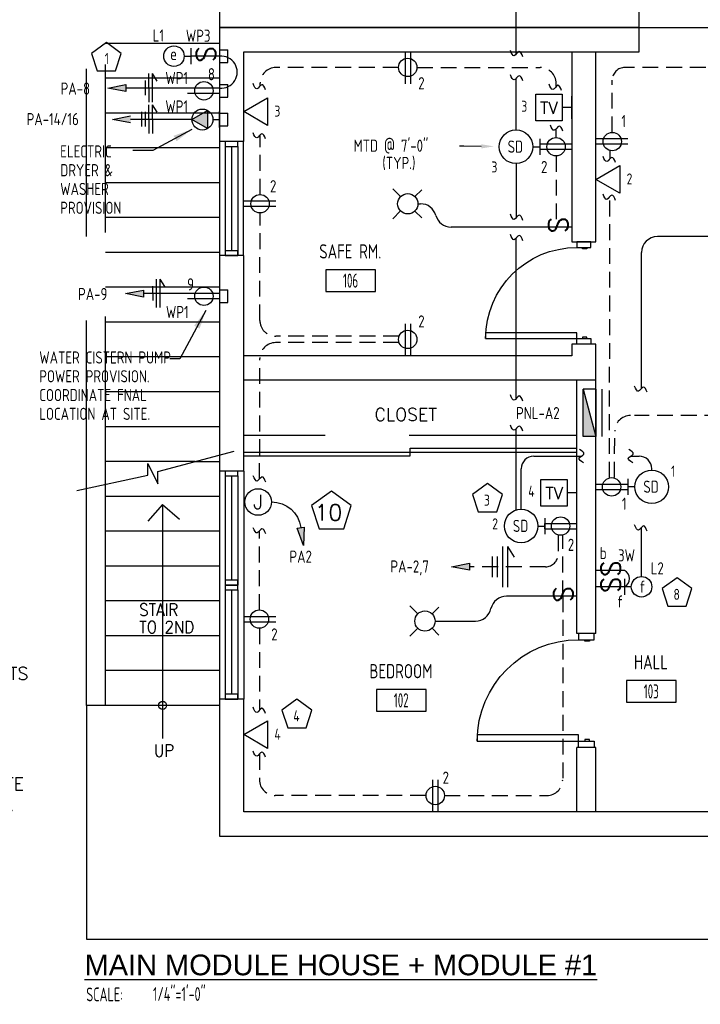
# Model space of a CAD drawing. Header units: inches. Extents: x 31163 to 32654, y 1540 to 4104.
# Tile 10 of 27: x 31629 to 31844, y 2398 to 2709. Entities that reach past the tile are written whole.
import ezdxf
from ezdxf import colors
from ezdxf.entities.mleader import LeaderData, LeaderLine
from ezdxf.enums import TextEntityAlignment as Align
from ezdxf.math import Vec2, Vec3

# ---------------------------------------------------------------- set-up
doc = ezdxf.new("R2010")
doc.units = ezdxf.units.IN
doc.header["$LTSCALE"] = 2
doc.header["$MEASUREMENT"] = 0
for name, pattern in [('DASHED', [0.75, 0.5, -0.25]), ('HIDDEN', [0.375, 0.25, -0.125]), ('HIDDEN2', [0.1875, 0.125, -0.0625])]:
    doc.linetypes.add(name, pattern=pattern)
doc.layers.get('0').update_dxf_attribs({"color": 8, "linetype": 'CONTINUOUS'})
for name, color, linetype in [('1ELEC', 3, 'CONTINUOUS'), ('a-door', 8, 'CONTINUOUS'), ('eeCtvDist', 5, 'CONTINUOUS'), ('eeEquipment', 4, 'CONTINUOUS'), ('eeFaDist', 4, 'CONTINUOUS'), ('eeLight-LINE', 5, 'CONTINUOUS'), ('eeLightDist', 200, 'CONTINUOUS'), ('eeLightSwitches', 200, 'CONTINUOUS'), ('eeRecepDist', 120, 'CONTINUOUS'), ('eeRecepLINE', 120, 'HIDDEN'), ('eeTelDist', 5, 'CONTINUOUS'), ('EL-ANNO-TEXT', 4, 'CONTINUOUS'), ('G-SYMB', 1, 'CONTINUOUS'), ('LABELS', 2, 'CONTINUOUS'), ('RECEP-DIST', 120, 'HIDDEN2'), ('roof', 8, 'DASHED'), ('TEXT', 2, 'CONTINUOUS'), ('Walls', 1, 'CONTINUOUS')]:
    doc.layers.add(name, color=color, linetype=linetype)
doc.layers.add('DIM', color=4, linetype='CONTINUOUS', lineweight=13)
doc.styles.add('100-48', font='archstyl.shx', dxfattribs={"width": 0.9, "height": 4.8})
doc.styles.add('80ANNO', font='romans.shx', dxfattribs={"width": 0.8, "height": 0.08})
doc.styles.add('COMP', font='simplex.shx', dxfattribs={"height": 9})
doc.styles.add('LAR', font='arial.ttf', dxfattribs={"height": 0.25})
doc.styles.add('MED', font='archstyl.shx', dxfattribs={"width": 0.8, "height": 0.125})
doc.styles.get("Standard").update_dxf_attribs({"font": 'simplex.shx'})
doc.dimstyles.new('Copy of STANDARD', dxfattribs={"dimtxt": 8, "dimasz": 3, "dimexe": 3, "dimexo": 3, "dimgap": 3, "dimtad": 1, "dimrnd": 1, "dimzin": 3, "dimdsep": 46, "dimlunit": 4, "dimtxsty": 'Standard', "dimblk": 'ARCHTICK', "dimcen": 3, "dimdle": 3, "dimadec": 0, "dimazin": 0, "dimtfac": 1, "dimtix": 1, "dimtofl": 0, "dimtmove": 1, "dimatfit": 3, "dimfxl": 3, "dimtolj": 1, "dimtzin": 0, "dimlwd": -1, "dimlwe": -1, "dimarcsym": 0})

# ---------------------------------------------------------------- blocks, each defined once
blk = doc.blocks.new('Recep-1')
at = {"layer": 'eeRecepDist', "linetype": 'Continuous'}
for p, q in [((0, 0.0176), (0.2108, 0.0176)), ((0, -0.0176), (0.2108, -0.0176))]:
    blk.add_line(p, q, dxfattribs=at)
blk.add_circle((0.1032, 0), 0.0606, dxfattribs=at)
blk = doc.blocks.new('Smoke-Dt')
at = {"layer": 'eeFaDist'}
blk.add_circle((0, 0), 0.1104, dxfattribs=at)
at = {"layer": 'eeFaDist', "style": '100-48', "width": 0.9}
blk.add_text('SD', height=0.08, dxfattribs=at).set_placement((-0.0548, -0.0391))
blk = doc.blocks.new('SP-SW')
at = {"layer": 'eeLightSwitches', "linetype": 'ByBlock'}
blk.add_line((0, 0), (0, 0.1873), dxfattribs=at)
blk.add_text('S', height=0.1272, dxfattribs=at).set_placement((-0.0418, 0.0268))
blk = doc.blocks.new('WALL-LGT')
at = {"layer": 'eeLightDist', "linetype": 'ByBlock'}
for p, q in [((-0.0525, 0), (0.0525, 0)), ((0, 0.0456), (0, 0))]:
    blk.add_line(p, q, dxfattribs=at)
blk.add_circle((0, 0.1131), 0.0675, dxfattribs=at)
blk = doc.blocks.new('CEIL-LGT')
at = {"layer": 'eeLightDist', "linetype": 'ByBlock'}
for p, q in [((-0.0477, 0.0477), (-0.0991, 0.0991)), ((0.047, 0.047), (0.0916, 0.0916)), ((-0.047, -0.047), (-0.0987, -0.0987)), ((0.0477, -0.0477), (0.0918, -0.0918))]:
    blk.add_line(p, q, dxfattribs=at)
blk.add_circle((0, 0), 0.0667, dxfattribs=at)
blk = doc.blocks.new('TEL-OUT')
at = {"layer": 'eeTelDist', "linetype": 'ByBlock'}
for p, q in [((0, 0), (0.1574, 0.0909)), ((0.1574, 0.0909), (0.1574, -0.0909)), ((0.1574, -0.0909), (0, 0))]:
    blk.add_line(p, q, dxfattribs=at)
at = {"layer": 'eeTelDist'}
blk.add_line((0, -0.0725), (0, 0.0725), dxfattribs=at)
blk = doc.blocks.new('Wires2A')
at = {"layer": 'eeRecepDist'}
for p, q in [((0, 0.1333), (0, -0.1333)), ((0.0333, 0.1333), (0.0333, -0.1333)), ((0.0333, 0.1333), (0.0768, 0.0641)), ((-0.0667, 0.0681), (-0.0667, -0.0681)), ((-0.0333, 0.0681), (-0.0333, -0.0681))]:
    blk.add_line(p, q, dxfattribs=at)
blk = doc.blocks.new('E-JBOX')
at = {"color": 5, "linetype": 'ByBlock'}
blk.add_circle((0, 0), 0.0625, dxfattribs=at)
at = {"color": 0, "linetype": 'ByBlock'}
blk.add_text('J', height=0.067, dxfattribs=at).set_placement((0, 0.0001), align=Align.MIDDLE)
blk = doc.blocks.new('HR RECEPT')
at = {"layer": 'eeRecepDist', "linetype": 'Continuous'}
blk.add_hatch(color=256, dxfattribs=at).paths.add_polyline_path([(-0.2131, -0.2833), (-0.1716, -0.1701), (-0.2169, -0.1628)])
for p, q in [((-0.1716, -0.1701), (-0.2169, -0.1628)), ((-0.2169, -0.1628), (-0.2131, -0.2833)), ((-0.2131, -0.2833), (-0.1716, -0.1701))]:
    blk.add_line(p, q, dxfattribs=at)
at = {"layer": 'eeRecepDist', "linetype": 'ByBlock'}
blk.add_arc((-0.0063, -0.1893), 0.1894, 88.09486, 173.0878, dxfattribs=at)
blk = doc.blocks.new('AINC-ROOMID')
at = {"layer": 'G-SYMB'}
blk.add_lwpolyline([(-0.2473, -0.3519), (0.2533, -0.3519), (0.2533, -0.1607), (-0.2473, -0.1607)], close=True, dxfattribs=at)
at = {"layer": 'G-SYMB', "color": 4, "linetype": 'Continuous', "style": 'MED', "oblique": -180, "text_generation_flag": 6}
for tag, p in [('%%UROOM-ID', (0, 0.2093)), ('%%USPAN', (0, 0))]:
    blk.add_attdef(tag, text='', height=0.125, rotation=180, dxfattribs=at).set_placement(p, align=Align.MIDDLE)
at = {"layer": 'G-SYMB', "color": 4, "linetype": 'Continuous', "style": 'MED', "text_generation_flag": 6, "width": 0.75}
blk.add_attdef('R-NUM', text='', height=0.125, rotation=180, dxfattribs=at).set_placement((0.003, -0.2563), align=Align.MIDDLE)
blk = doc.blocks.new('AINC-TITLE')
at = {"layer": 'G-SYMB', "color": 4, "linetype": 'Continuous', "style": 'MED', "width": 0.75}
blk.add_text('SCALE:', height=0.125, dxfattribs=at).set_placement((-0.8802, -0.3073))
at = {"layer": 'G-SYMB', "color": 1, "linetype": 'Continuous', "style": 'LAR'}
blk.add_attdef('%%UDRAWING-TITLE', (-0.8951, -0.0717), '', height=0.1875, dxfattribs=at)
at = {"layer": 'G-SYMB', "color": 4, "linetype": 'Continuous', "style": 'MED', "width": 0.75}
blk.add_attdef('SCALE', (-0.2765, -0.3036), '', height=0.125, dxfattribs=at)
blk = doc.blocks.new('CAJA 4X4 LUCES')
at = {"layer": 'eeLight-LINE', "color": 8, "ltscale": 2}
for p, q in [((24065.99, 2814.84), (24061.99, 2814.84)), ((24061.99, 2812.21), (24061.99, 2814.84)), ((24065.99, 2812.21), (24065.99, 2814.84)), ((24061.99, 2812.21), (24065.99, 2812.21))]:
    blk.add_line(p, q, dxfattribs=at)
blk = doc.blocks.new('_ArchTick')
at = {"color": 0, "linetype": 'ByBlock', "const_width": 0.15}
blk.add_lwpolyline([(-0.5, -0.5), (0.5, 0.5)], dxfattribs=at)
blk = doc.blocks.new('30 AMPS')
at = {"layer": 'eeRecepDist'}
for p, q in [((137.6921, 589.4798), (137.7956, 589.5395)), ((137.7956, 589.5395), (137.7956, 589.42)), ((137.7956, 589.42), (137.6921, 589.4798))]:
    blk.add_line(p, q, dxfattribs=at)
at = {"layer": 'eeRecepDist', "linetype": 'Continuous'}
for p, q in [((137.8743, 589.4276), (137.8743, 589.5326)), ((137.8287, 589.4801), (137.8743, 589.4801))]:
    blk.add_line(p, q, dxfattribs=at)
blk.add_circle((137.7613, 589.4801), 0.0692, dxfattribs=at)
at = {"layer": 'eeRecepDist'}
blk.add_solid([(137.6921, 589.4798), (137.7956, 589.5395), (137.7956, 589.42)], dxfattribs=at)

msp = doc.modelspace()

# ---------------------------------------------------------------- hatches: boundary and pattern name
at = {"layer": 'eeEquipment'}
msp.add_hatch(color=256, dxfattribs=at).paths.add_polyline_path([(31807.17686262, 2577.06230846), (31811.18731049, 2577.06230846), (31807.17686262, 2592.10148801)])
at = {"layer": 'eeRecepDist', "linetype": 'Continuous'}
for points in [[(31657.0492775, 2687.10926951), (31662.72841599, 2688.21068038), (31662.72841599, 2686.00785865)], [(31658.5049605, 2677.22721631), (31664.18409899, 2678.32862718), (31664.18409899, 2676.12580544)], [(31662.57449428, 2622.24939939), (31668.25363277, 2623.35081026), (31668.25363277, 2621.14798852)], [(31765.5429243, 2535.98160403), (31771.22206278, 2537.0830149), (31771.22206278, 2534.88019317)]]:
    msp.add_hatch(color=256, dxfattribs=at).paths.add_polyline_path(points)

# ---------------------------------------------------------------- linework, layer by layer
msp.add_line((31824.81231049, 2706.21600492), (31968.81231049, 2706.21600492))
at = {"ltscale": 10}
for p, q in [((31672.76459931, 2566.09621917), (31696.91055492, 2572.46286852)), ((31669.63439602, 2564.86760191), (31669.63439602, 2568.55345368)), ((31669.63439602, 2568.55345368), (31672.76459931, 2562.18680433)), ((31647.16566676, 2560.06458788), (31669.63439602, 2564.86760191)), ((31672.76459931, 2562.18680433), (31672.76459931, 2566.09621917)), ((31650.31231049, 2492.21600492), (31650.31231049, 2418.36797965)), ((31650.31231049, 2418.36797965), (31991.77631141, 2418.36797965))]:
    msp.add_line(p, q, dxfattribs=at)
at = {"layer": 'a-door'}
for p, q in [((31692.31231049, 2670.21600492), (31692.31231182, 2634.21600492)), ((31694.12481049, 2668.71600492), (31694.12481049, 2634.21600692)), ((31696.12481049, 2668.71600492), (31696.12481049, 2635.71600692)), ((31698.12481049, 2668.71600492), (31698.12481049, 2634.21600692)), ((31699.80913472, 2670.21600492), (31699.80913472, 2634.21600492)), ((31692.31230917, 2566.21600503), (31692.31231049, 2530.21600503)), ((31699.93731049, 2566.21600503), (31699.93731049, 2530.21600503)), ((31694.12480983, 2564.71600503), (31694.12480983, 2530.21600703)), ((31696.12480983, 2564.71600503), (31696.12480983, 2531.71600703)), ((31698.12480983, 2564.71600503), (31698.12480983, 2530.21600703)), ((31674.31231049, 2555.68972686), (31669.68349205, 2550.37588119)), ((31674.31231049, 2555.68972686), (31674.31231049, 2481.77284191)), ((31674.31231049, 2555.68972686), (31679.62645774, 2551.06064571)), ((31692.31230917, 2530.21600503), (31692.31231049, 2494.21600503)), ((31694.12480983, 2528.71600503), (31694.12480983, 2494.21600703)), ((31696.12480983, 2528.71600503), (31696.12480983, 2495.71600703)), ((31698.12480983, 2528.71600503), (31698.12480983, 2494.21600703)), ((31699.93731049, 2530.21600503), (31699.93731049, 2494.21600503))]:
    msp.add_line(p, q, dxfattribs=at)
at = {"layer": 'a-door', "linetype": 'Continuous', "lineweight": -3}
for p, q in [((31699.93731049, 2572.21600536), (31805.18731049, 2572.21600536)), ((31752.56231049, 2573.46600536), (31805.18731049, 2573.46600536)), ((31752.56231049, 2570.96600536), (31752.56231049, 2573.46600536)), ((31699.93731049, 2570.96600536), (31752.56231049, 2570.96600536))]:
    msp.add_line(p, q, dxfattribs=at)
at = {"layer": 'a-door', "color": 3}
for p, q in [((31684.59660139, 2569.21600492), (31692.31231049, 2569.21600492)), ((31656.31231049, 2492.21600492), (31656.31231049, 2562.01981452)), ((31650.31231049, 2492.21600492), (31650.31231049, 2560.73722823)), ((31692.31231049, 2558.21600492), (31656.31231049, 2558.21600492)), ((31692.31231049, 2547.21600492), (31656.31231049, 2547.21600492)), ((31692.31231049, 2536.21600492), (31656.31231049, 2536.21600492)), ((31692.31231049, 2525.21600492), (31656.31231049, 2525.21600492)), ((31692.31231049, 2514.21600492), (31656.31231049, 2514.21600492)), ((31692.31231049, 2503.21600492), (31656.31231049, 2503.21600492)), ((31692.31231049, 2492.21600492), (31650.31231049, 2492.21600492))]:
    msp.add_line(p, q, dxfattribs=at)
at = {"layer": 'a-door'}
for points in [[(31694.12481049, 2670.21600492), (31694.12481049, 2668.71600492), (31698.12481049, 2668.71600492), (31698.12481049, 2670.21600492)], [(31694.12481049, 2635.71600692), (31694.12481049, 2634.21600692), (31698.12481049, 2634.21600692), (31698.12481049, 2635.71600692)], [(31694.12480983, 2566.21600503), (31694.12480983, 2564.71600503), (31698.12480983, 2564.71600503), (31698.12480983, 2566.21600503)], [(31694.12480983, 2531.71600703), (31694.12480983, 2530.21600703), (31698.12480983, 2530.21600703), (31698.12480983, 2531.71600703)], [(31694.12480983, 2530.21600503), (31694.12480983, 2528.71600503), (31698.12480983, 2528.71600503), (31698.12480983, 2530.21600503)], [(31694.12480983, 2495.71600703), (31694.12480983, 2494.21600703), (31698.12480983, 2494.21600703), (31698.12480983, 2495.71600703)]]:
    msp.add_lwpolyline(points, close=True, dxfattribs=at)
at = {"layer": 'a-door', "linetype": 'Continuous', "lineweight": -3}
for points in [[(31809.62307438, 2636.79239425), (31809.62307438, 2638.59100536), (31805.12654661, 2638.59100536), (31805.12654661, 2636.79239425)], [(31808.27411605, 2636.79239425), (31808.27411605, 2636.34274147), (31806.92515772, 2636.34274147), (31806.92515772, 2636.79239425)], [(31805.12654661, 2608.01461647), (31805.12654661, 2609.81322758), (31776.34876883, 2609.81322758), (31776.34876883, 2608.01461647)], [(31808.27411605, 2608.01461647), (31808.27411605, 2608.46426925), (31806.92515772, 2608.46426925), (31806.92515772, 2608.01461647)], [(31809.62307438, 2608.01461647), (31809.62307438, 2606.21600536), (31805.12654661, 2606.21600536), (31805.12654661, 2608.01461647)], [(31810.68731049, 2512.96600536), (31810.68731049, 2514.96600536), (31805.68731049, 2514.96600536), (31805.68731049, 2512.96600536)], [(31809.18731049, 2512.96600536), (31809.18731049, 2512.46600536), (31807.68731049, 2512.46600536), (31807.68731049, 2512.96600536)], [(31805.68731049, 2480.96600536), (31805.68731049, 2482.96600536), (31773.68731049, 2482.96600536), (31773.68731049, 2480.96600536)], [(31810.68731049, 2480.96600536), (31810.68731049, 2478.96600536), (31805.68731049, 2478.96600536), (31805.68731049, 2480.96600536)], [(31809.18731049, 2480.96600536), (31809.18731049, 2481.46600536), (31807.68731049, 2481.46600536), (31807.68731049, 2480.96600536)]]:
    msp.add_lwpolyline(points, close=True, dxfattribs=at)
at = {"layer": 'a-door'}
msp.add_circle((31674.31231049, 2492.21600492), 1.27680946, dxfattribs=at)
at = {"layer": 'a-door', "linetype": 'Continuous', "lineweight": -3, "extrusion": (0, 0, -1)}
for centre, radius in [((-31805.12654661, 2608.01461647), 28.77777778), ((-31805.68731049, 2480.96600536), 32)]:
    msp.add_arc(centre, radius, 0, 90, dxfattribs=at)
at = {"layer": 'eeCtvDist', "linetype": 'ByBlock'}
for p, q in [((31792.16015492, 2685.16720223), (31800.53448259, 2685.16720223)), ((31792.16015492, 2676.79287457), (31792.16015492, 2685.16720223)), ((31800.53448259, 2685.16720223), (31800.53448259, 2676.79287457)), ((31803.56231049, 2677.42918147), (31803.56231049, 2684.53089533)), ((31803.56231049, 2680.9800384), (31800.53448259, 2680.9800384)), ((31800.53448259, 2676.79287457), (31792.16015492, 2676.79287457)), ((31793.78515492, 2563.52712663), (31802.15948259, 2563.52712663)), ((31793.78515492, 2555.15279897), (31793.78515492, 2563.52712663)), ((31802.15948259, 2563.52712663), (31802.15948259, 2555.15279897)), ((31805.18731049, 2555.78910587), (31805.18731049, 2562.89081973)), ((31805.18731049, 2559.3399628), (31802.15948259, 2559.3399628)), ((31802.15948259, 2555.15279897), (31793.78515492, 2555.15279897))]:
    msp.add_line(p, q, dxfattribs=at)
at = {"layer": 'eeEquipment'}
for p, q in [((31807.17686262, 2577.06230846), (31807.17686262, 2592.10148801)), ((31807.17686262, 2592.10148801), (31811.18731049, 2577.06230846)), ((31811.18731049, 2592.10148801), (31807.17686262, 2592.10148801)), ((31811.18731049, 2592.10148801), (31811.18731049, 2577.06230846)), ((31813.02030458, 2592.10148801), (31813.02030458, 2577.06230846)), ((31811.18731049, 2577.06230846), (31807.17686262, 2577.06230846))]:
    msp.add_line(p, q, dxfattribs=at)
at = {"layer": 'eeFaDist', "ltscale": 2}
for p, q in [((31785.95344588, 2697.791865), (31785.95344588, 2743.73793656)), ((31791.57836565, 2570.92588664), (31806.62419571, 2570.92588664)), ((31822.19776462, 2570.92588664), (31824.81657232, 2570.92588664)), ((31787.57836565, 2554.14182103), (31787.57836565, 2566.92588664)), ((31828.81657232, 2566.51587832), (31828.81657232, 2566.92588664))]:
    msp.add_line(p, q, dxfattribs=at)
at = {"layer": 'eeFaDist', "ltscale": 10}
for p, q in [((31785.95346738, 2673.89184108), (31785.95346738, 2690.14580318)), ((31785.95344588, 2663.29115158), (31785.95344588, 2646.10710896)), ((31785.95336565, 2589.04920666), (31785.95336565, 2639.69886954)), ((31785.95336565, 2553.88657583), (31785.95336565, 2579.54537177))]:
    msp.add_line(p, q, dxfattribs=at)
at = {"layer": 'eeFaDist'}
for p, q in [((31793.44243917, 2671.11281945), (31793.44243917, 2666.07017321)), ((31791.25379063, 2668.59149633), (31793.44243917, 2668.59149633)), ((31821.32757902, 2558.69421044), (31821.32757902, 2563.73685668)), ((31823.51622757, 2561.21553356), (31821.32757902, 2561.21553356)), ((31795.06735894, 2551.3627994), (31795.06735894, 2546.32015316)), ((31792.8787104, 2548.84147628), (31795.06735894, 2548.84147628))]:
    msp.add_line(p, q, dxfattribs=at)
at = {"layer": 'eeFaDist', "ltscale": 2}
for centre, start, end in [((31791.57836565, 2566.92588664), 90, 180), ((31824.81657232, 2566.92588664), 0, 90)]:
    msp.add_arc(centre, 4, start, end, dxfattribs=at)
at = {"layer": 'eeFaDist', "ltscale": 10}
for points in [[(31788.12206932, 2697.01414878), (31786.91768283, 2698.64234456), (31785.36782419, 2697.33869333), (31784.1634377, 2698.9668891)], [(31788.12198909, 2689.37761223), (31786.9176026, 2691.00580801), (31785.36774396, 2689.70215678), (31784.16335747, 2691.33035256)], [(31788.12206932, 2645.34801965), (31786.91768283, 2646.97621543), (31785.36782419, 2645.6725642), (31784.1634377, 2647.30075998)], [(31788.12198909, 2638.93078751), (31786.9176026, 2640.55898328), (31785.36774396, 2639.25533206), (31784.16335747, 2640.88352783)], [(31788.12206932, 2588.28121052), (31786.91768283, 2589.90940629), (31785.36782419, 2588.60575507), (31784.1634377, 2590.23395084)], [(31788.12198909, 2578.77728974), (31786.9176026, 2580.40548552), (31785.36774396, 2579.10183429), (31784.16335747, 2580.73003006)], [(31807.26614808, 2568.81427783), (31805.85516733, 2570.26710323), (31807.39321723, 2571.58466568), (31805.98223648, 2573.03749107)], [(31822.839717, 2568.81427783), (31821.42873625, 2570.26710323), (31822.96678615, 2571.58466568), (31821.5558054, 2573.03749107)]]:
    msp.add_spline(points, degree=3, dxfattribs=at)
at = {"layer": 'eeLight-LINE', "ltscale": 10}
for p, q in [((31754.94981037, 2650.59100514), (31755.7983748, 2650.59100514)), ((31794.57058055, 2643.25388302), (31765.43731049, 2643.25388302)), ((31903.23731129, 2640.21600492), (31830.60562004, 2640.21600492)), ((31825.60562004, 2592.1672229), (31825.60562004, 2635.21600492)), ((31795.06727871, 2547.9981403), (31795.06743917, 2549.68481226)), ((31825.60562004, 2532.90163274), (31825.60562004, 2548.44623752)), ((31796.19558055, 2526.68443792), (31782.91949631, 2526.68443792)), ((31760.38731037, 2518.84100492), (31773.15480385, 2518.84100492))]:
    msp.add_line(p, q, dxfattribs=at)
for centre, radius, start, end in [((31755.7983748, 2645.59100514), 5, 15.4434873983, 90), ((31765.43731049, 2648.25388302), 5, 195.4434873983, 270), ((31830.60562004, 2635.21600492), 5, 90, 180), ((31819.01394724, 2532.23451294), 2.82250115, 294.3800619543, 65.6199380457), ((31782.91949631, 2521.68443792), 5, 90, 167.545942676), ((31773.15480385, 2523.84100492), 5, 270, 347.545942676)]:
    msp.add_arc(centre, radius, start, end, dxfattribs=at)
for points in [[(31827.36616384, 2591.06482802), (31826.16177734, 2592.69302379), (31824.61191871, 2591.38937256), (31823.40753222, 2593.01756834)], [(31827.36616384, 2547.24041629), (31826.16177734, 2548.86861207), (31824.61191871, 2547.56496084), (31823.40753222, 2549.19315662)]]:
    msp.add_spline(points, degree=3, dxfattribs=at)
at = {"layer": 'eeLightSwitches', "ltscale": 2}
msp.add_arc((31692.812609, 2692.15446058), 5.07090203, 264.3361269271, 95.6629615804, dxfattribs=at)
at = {"layer": 'eeRecepDist'}
for p, q in [((31668.76827762, 2689.47362195), (31668.78830032, 2684.87688477)), ((31669.88367715, 2691.68011096), (31669.92287944, 2682.68019634)), ((31671.00866648, 2691.68501125), (31672.48719329, 2689.35538041)), ((31671.00866648, 2691.68501125), (31671.04786877, 2682.68509663)), ((31669.90508043, 2681.79805776), (31669.94428272, 2672.79814314)), ((31671.03006976, 2681.80295804), (31672.50859657, 2679.47332721)), ((31671.03006976, 2681.80295804), (31671.06927205, 2672.80304342)), ((31667.66469157, 2679.58666847), (31667.68471427, 2674.98993128)), ((31668.7896809, 2679.59156875), (31668.8097036, 2674.99483157)), ((31671.1634093, 2624.61375183), (31671.183432, 2620.01701465)), ((31672.27880883, 2626.82024084), (31672.31801112, 2617.82032622)), ((31673.40379816, 2626.82514112), (31674.88232497, 2624.49551029)), ((31673.40379816, 2626.82514112), (31673.44300045, 2617.8252265))]:
    msp.add_line(p, q, dxfattribs=at)
at = {"layer": 'eeRecepDist', "linetype": 'Continuous'}
for p, q in [((31657.0492775, 2687.10926951), (31662.72841599, 2688.21068038)), ((31662.72841599, 2686.00785865), (31657.0492775, 2687.10926951)), ((31662.72841599, 2688.21068038), (31662.72841599, 2686.00785865)), ((31658.5049605, 2677.22721631), (31664.18409899, 2678.32862718)), ((31664.18409899, 2676.12580544), (31658.5049605, 2677.22721631)), ((31662.57449428, 2622.24939939), (31668.25363277, 2623.35081026)), ((31668.25363277, 2621.14798852), (31662.57449428, 2622.24939939)), ((31668.25363277, 2623.35081026), (31668.25363277, 2621.14798852)), ((31765.5429243, 2535.98160403), (31771.22206278, 2537.0830149)), ((31771.22206278, 2537.0830149), (31771.22206278, 2534.88019317)), ((31771.22206278, 2534.88019317), (31765.5429243, 2535.98160403))]:
    msp.add_line(p, q, dxfattribs=at)
at = {"layer": 'eeRecepLINE', "ltscale": 10}
for p, q in [((31748.8420583, 2693.63634709), (31710.10326071, 2693.63676289)), ((31754.6575627, 2693.63641689), (31793.60806846, 2693.63620963)), ((31980.90455831, 2693.63676289), (31820.35293978, 2693.63676289)), ((31816.35293978, 2673.12375711), (31816.35293978, 2689.63676289)), ((31705.10326071, 2687.81645195), (31705.10326071, 2688.63676289)), ((31798.60806846, 2687.58848817), (31798.60806846, 2688.63620963)), ((31798.60806846, 2671.49875711), (31798.60806846, 2674.23532295)), ((31705.10302111, 2653.49875734), (31705.10326071, 2672.3149262)), ((31798.6075152, 2665.68325273), (31798.6075152, 2643.25388302)), ((31815.65938182, 2664.84269393), (31815.66427513, 2667.30825845)), ((31815.45948867, 2564.12375711), (31815.63562828, 2652.87414553)), ((31705.04248522, 2613.77875409), (31705.09820536, 2647.68325687)), ((31749.02465653, 2608.77053688), (31710.04247846, 2608.77053688)), ((31749.02465653, 2606.74217916), (31710.02271054, 2606.74217916)), ((31704.96022963, 2563.7280042), (31705.02271729, 2601.75039637)), ((31880.52956834, 2583.75663465), (31823.37400665, 2583.75663465)), ((31817.0917304, 2564.12375711), (31817.1240165, 2578.76655795)), ((31704.89226625, 2522.37375711), (31704.93325413, 2547.31399882)), ((31799.26486807, 2545.93325273), (31799.26486807, 2539.98160403)), ((31800.69144552, 2526.68443792), (31800.69144552, 2546.01137436)), ((31795.26486807, 2535.98160403), (31771.22206278, 2535.98160403)), ((31800.69144552, 2526.68443792), (31800.69144552, 2468.75624185)), ((31704.89171299, 2516.55825273), (31704.89171299, 2490.67542045)), ((31704.89171299, 2476.86132708), (31704.89171299, 2468.75679511)), ((31757.52955831, 2463.75679511), (31709.89171299, 2463.75679511)), ((31763.34506268, 2463.75624185), (31795.69144552, 2463.75624185))]:
    msp.add_line(p, q, dxfattribs=at)
at = {"layer": 'eeRecepLINE', "linetype": 'Continuous'}
for p, q in [((31682.19227866, 2687.10926951), (31662.72841599, 2687.10926951)), ((31683.64796166, 2677.22721631), (31664.18409899, 2677.22721631)), ((31682.19235894, 2622.24939939), (31668.25363277, 2622.24939939))]:
    msp.add_line(p, q, dxfattribs=at)
at = {"layer": 'eeRecepLINE', "ltscale": 10}
for centre, radius, start, end in [((31710.10326071, 2688.63676289), 5, 90, 180), ((31793.60806846, 2688.63620963), 5, 0, 90), ((31820.35293978, 2689.63676289), 4, 90, 180), ((31710.04247846, 2613.77053688), 5, 179.9058376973, 270), ((31710.02271054, 2601.74217916), 5, 90, 179.9058376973), ((31822.12400665, 2578.75663465), 5, 90, 179.8862873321), ((31795.26486807, 2539.98160403), 4, 270, 0), ((31709.89171299, 2468.75679511), 5, 180, 270), ((31795.69144552, 2468.75624185), 5, 270, 0)]:
    msp.add_arc(centre, radius, start, end, dxfattribs=at)
at = {"layer": 'eeRecepLINE', "linetype": 'Continuous'}
for points in [[(31706.83515766, 2686.57046489), (31705.63077116, 2688.19866067), (31704.08091253, 2686.89500944), (31702.87652604, 2688.52320522)], [(31800.36861226, 2686.37711582), (31799.16422577, 2688.0053116), (31797.61436713, 2686.70166037), (31796.40998064, 2688.32985615)], [(31800.7766919, 2673.47623364), (31799.57230541, 2675.10442941), (31798.02244678, 2673.80077818), (31796.81806028, 2675.42897396)], [(31706.83515766, 2671.06893914), (31705.63077116, 2672.69713492), (31704.08091253, 2671.39348369), (31702.87652604, 2673.02167947)], [(31817.39617208, 2663.60179669), (31816.19178559, 2665.22999246), (31814.64192696, 2663.92634124), (31813.43754046, 2665.55453701)], [(31817.39617208, 2651.65815911), (31816.19178559, 2653.28635489), (31814.64192696, 2651.98270366), (31813.43754046, 2653.61089944)], [(31706.91257266, 2562.72156742), (31705.70818617, 2564.34976319), (31704.15832753, 2563.04611196), (31702.95394104, 2564.67430774)], [(31706.91257266, 2546.33763168), (31705.70818617, 2547.96582746), (31704.15832753, 2546.66217623), (31702.95394104, 2548.29037201)], [(31706.83515766, 2489.65907284), (31705.63077116, 2491.28726862), (31704.08091253, 2489.98361739), (31702.87652604, 2491.61181317)], [(31706.83515766, 2475.84497947), (31705.63077116, 2477.47317525), (31704.08091253, 2476.16952402), (31702.87652604, 2477.79771979)]]:
    msp.add_spline(points, degree=3, dxfattribs=at)
at = {"layer": 'RECEP-DIST', "linetype": 'Continuous'}
for points in [[(31656.56236979, 2701.49854486), (31651.85579712, 2698.07901966), (31653.65354791, 2692.54611166), (31659.47119166, 2692.54611166), (31661.26894245, 2698.07901966)], [(31776.93728776, 2562.25049569), (31772.23071509, 2558.83097049), (31774.02846588, 2553.29806248), (31779.84610963, 2553.29806248), (31781.64386042, 2558.83097049)], [(31727.64094118, 2559.87177842), (31721.36551096, 2555.31241148), (31723.76251201, 2547.93520082), (31731.51937035, 2547.93520082), (31733.9163714, 2555.31241148)], [(31836.81797821, 2532.51396927), (31832.11140555, 2529.09444407), (31833.90915634, 2523.56153607), (31839.72680009, 2523.56153607), (31841.52455088, 2529.09444407)], [(31716.72871955, 2494.13098105), (31712.02214688, 2490.71145585), (31713.81989767, 2485.17854785), (31719.63754142, 2485.17854785), (31721.43529221, 2490.71145585)]]:
    msp.add_lwpolyline(points, close=True, dxfattribs=at)
at = {"layer": 'roof', "ltscale": 53}
for p, q in [((31650.31231049, 2560.73722823), (31650.31231049, 2744.21600492)), ((31656.31231049, 2562.01981452), (31656.31231049, 2738.21600492)), ((31692.31231049, 2701.21600492), (31656.31231049, 2701.21600492)), ((31692.31231049, 2690.21600492), (31656.31231049, 2690.21600492)), ((31692.31231049, 2679.21600492), (31656.31231049, 2679.21600492)), ((31692.31231049, 2668.21600492), (31656.31231049, 2668.21600492)), ((31692.31231049, 2657.21600492), (31656.31231049, 2657.21600492)), ((31692.31231049, 2646.21600492), (31656.31231049, 2646.21600492)), ((31692.31231049, 2635.21600492), (31656.31231049, 2635.21600492)), ((31692.31231049, 2624.21600492), (31656.31231049, 2624.21600492)), ((31692.31231049, 2613.21600492), (31656.31231049, 2613.21600492)), ((31692.31231049, 2602.21600492), (31656.31231049, 2602.21600492)), ((31692.31231049, 2591.21600492), (31656.31231049, 2591.21600492)), ((31692.31231049, 2580.21600492), (31656.31231049, 2580.21600492)), ((31805.18731049, 2577.46106573), (31699.93731049, 2577.46106573)), ((31684.59660139, 2569.21600492), (31656.31231049, 2569.21600492))]:
    msp.add_line(p, q, dxfattribs=at)
at = {"layer": 'Walls'}
for p, q in [((31692.31231049, 2842.21600492), (31692.31231049, 2706.21600492)), ((31824.81231049, 2706.21600492), (31824.81231049, 2713.84100492)), ((31692.31231049, 2706.21600492), (31692.31231049, 2566.21600503)), ((31824.81231049, 2706.21600492), (31692.31231049, 2706.21600492)), ((31692.31231049, 2706.21600492), (31824.81231049, 2706.21600492)), ((31824.81231049, 2698.59100492), (31824.81231049, 2706.21600492)), ((31699.93731049, 2670.21600492), (31699.93731049, 2698.59100492)), ((31699.93731049, 2698.59100492), (31824.81231049, 2698.59100492)), ((31803.56231049, 2698.21600492), (31803.56231049, 2638.59100536)), ((31811.18731049, 2638.59100536), (31811.18731049, 2698.21600492)), ((31699.93731049, 2670.21600492), (31692.31231049, 2670.21600492)), ((31803.56231049, 2638.59100536), (31811.18731049, 2638.59100536)), ((31699.93731049, 2634.21600492), (31692.31231182, 2634.21600492)), ((31699.93731049, 2566.21600503), (31699.93731049, 2634.21600492)), ((31803.56231049, 2606.21600536), (31803.56231049, 2602.59100536)), ((31811.18731049, 2606.21600536), (31803.56231049, 2606.21600536)), ((31811.18731049, 2594.96600536), (31811.18731049, 2606.21600536)), ((31803.56231049, 2602.59100536), (31699.93731049, 2602.59100536)), ((31699.93731049, 2594.96600536), (31811.18731049, 2594.96600536)), ((31805.18731049, 2514.96600536), (31805.18731049, 2594.96600536)), ((31811.18731049, 2514.96600536), (31811.18731049, 2594.96600536)), ((31699.93731049, 2566.21600503), (31692.31230917, 2566.21600503)), ((31811.18731049, 2514.96600536), (31805.18731049, 2514.96600536)), ((31692.31231049, 2494.21600503), (31692.31231049, 2450.96600536)), ((31699.93731049, 2494.21600503), (31692.31231049, 2494.21600503)), ((31699.93731049, 2458.59100536), (31699.93731049, 2494.21600503)), ((31805.18731049, 2458.59100536), (31805.18731049, 2478.96600536)), ((31811.18731049, 2478.96600536), (31805.18731049, 2478.96600536)), ((31811.18731049, 2458.59100536), (31811.18731049, 2478.96600536)), ((31874.81231049, 2458.59100536), (31699.93731049, 2458.59100536)), ((31692.31231049, 2450.96600536), (32006.43731049, 2450.96600536))]:
    msp.add_line(p, q, dxfattribs=at)

# ---------------------------------------------------------------- block references
ref = msp.add_blockref('AINC-ROOMID', (31733.59746726, 2635.55765485), dxfattribs=dict(xscale=-31.40809428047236, yscale=-35.94597718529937, zscale=31.40809428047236, rotation=180))
ref.add_attrib('%%USPAN', 'SAFE RM.', dxfattribs={"layer": 'G-SYMB', "color": 4, "linetype": 'Continuous', "height": 4.493247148, "rotation": 180, "style": 'MED', "text_generation_flag": 6, "width": 0.873758}).set_placement((31733.59746726, 2635.55765485), align=Align.MIDDLE)
ref.add_attrib('R-NUM', '106', dxfattribs={"layer": 'G-SYMB', "color": 4, "linetype": 'Continuous', "height": 4.493247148, "rotation": 180, "style": 'MED', "text_generation_flag": 6, "width": 0.655319}).set_placement((31733.69093702, 2626.34471011), align=Align.MIDDLE)
ref = msp.add_blockref('AINC-ROOMID', (31749.59548744, 2503.02726505), dxfattribs=dict(xscale=-31.40809428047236, yscale=-35.94597718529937, zscale=31.40809428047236, rotation=180))
ref.add_attrib('%%USPAN', 'BEDROOM', dxfattribs={"layer": 'G-SYMB', "color": 4, "linetype": 'Continuous', "height": 4.493247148, "rotation": 180, "style": 'MED', "text_generation_flag": 6, "width": 0.873758}).set_placement((31749.59548744, 2503.02726505), align=Align.MIDDLE)
ref.add_attrib('R-NUM', '102', dxfattribs={"layer": 'G-SYMB', "color": 4, "linetype": 'Continuous', "height": 4.493247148, "rotation": 180, "style": 'MED', "text_generation_flag": 6, "width": 0.655319}).set_placement((31749.68895721, 2493.8143203), align=Align.MIDDLE)
ref = msp.add_blockref('AINC-ROOMID', (31828.57297987, 2505.85266849), dxfattribs=dict(xscale=-31.40809428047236, yscale=-35.94597718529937, zscale=31.40809428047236, rotation=180))
ref.add_attrib('%%USPAN', 'HALL', dxfattribs={"layer": 'G-SYMB', "color": 4, "linetype": 'Continuous', "height": 4.493247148, "rotation": 180, "style": 'MED', "text_generation_flag": 6, "width": 0.873758}).set_placement((31828.57297987, 2505.85266849), align=Align.MIDDLE)
ref.add_attrib('R-NUM', '103', dxfattribs={"layer": 'G-SYMB', "color": 4, "linetype": 'Continuous', "height": 4.493247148, "rotation": 180, "style": 'MED', "text_generation_flag": 6, "width": 0.655319}).set_placement((31828.66644963, 2496.63972374), align=Align.MIDDLE)
at = {"layer": '1ELEC', "xscale": 67.1999705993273, "yscale": 67.1999705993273, "zscale": 67.1999705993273}
msp.add_blockref('E-JBOX', (31704.49538501, 2556.43882179), dxfattribs=at)
at = {"layer": 'DIM', "xscale": 34.92963946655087, "yscale": 34.92963946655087, "zscale": 34.92963946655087}
msp.add_blockref('AINC-TITLE', (31680.93748301, 2409.5072097), dxfattribs=at).add_auto_attribs({'%%UDRAWING-TITLE': '%%UMAIN MODULE HOUSE + MODULE #1', 'SCALE': '1/4"=1\'-0"'})
at = {"layer": 'eeEquipment', "xscale": 48, "yscale": 48, "zscale": 48}
msp.add_blockref('30 AMPS', (25074.34420359, -25617.84932766), dxfattribs=at)
at = {"layer": 'eeFaDist', "xscale": 48, "yscale": 48, "zscale": 48}
for p in [(31785.95344588, 2668.59149633), (31828.81657232, 2561.21553356), (31787.57836565, 2548.84147628)]:
    msp.add_blockref('Smoke-Dt', p, dxfattribs=at)
at = {"layer": 'eeLight-LINE', "rotation": 270}
for p in [(28880.10116081, 26761.19022044), (28880.10108054, 26750.25458475), (28880.10116081, 26741.18445828), (28880.10116081, 26685.39471463)]:
    msp.add_blockref('CAJA 4X4 LUCES', p, dxfattribs=at)
at = {"layer": 'eeLightDist', "xscale": 48, "yscale": 48, "zscale": 48}
for p, rotation in [((31683.32058055, 2697.20060645), 89.99999999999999), ((31820.17904044, 2529.66370168), 270)]:
    msp.add_blockref('WALL-LGT', p, dxfattribs=dict(at, rotation=rotation))
for p in [(31751.74981049, 2650.59100514), (31757.18731049, 2518.84100492)]:
    msp.add_blockref('CEIL-LGT', p, dxfattribs=at)
at = {"layer": 'eeLightSwitches', "xscale": 48, "yscale": 48, "zscale": 48, "rotation": 90}
for p in [(31692.31231049, 2697.20060645), (31803.56231049, 2643.25388302), (31820.17904044, 2534.80532421), (31820.17904044, 2529.66370168), (31805.18731049, 2526.68443792)]:
    msp.add_blockref('SP-SW', p, dxfattribs=at)
at = {"layer": 'eeRecepDist', "yscale": 48, "zscale": 48}
for name, p, xscale, rotation in [('Recep-1', (31751.75028185, 2698.59108515), 48, 269.9945491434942), ('Recep-1', (31692.31223022, 2686.26497076), 48, 179.9945491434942), ('Recep-1', (31803.56239073, 2668.59053356), 48, 179.9945491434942), ('Recep-1', (31821.30726205, 2670.21553356), 48, 179.9945491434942), ('Recep-1', (31710.05758297, 2650.59053378), 48, 179.9945491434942), ('Recep-1', (31692.31231049, 2621.40510064), 48, 179.9945491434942), ('Recep-1', (31751.75028185, 2612.71095692), 48, 269.9945491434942), ('Recep-1', (31811.18723026, 2561.21647628), 48, 359.9945491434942), ('HR RECEPT', (31708.69538317, 2556.43882179), -48, 359.3517074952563), ('Recep-1', (31795.06735894, 2548.84147628), 48, 359.9945491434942), ('Recep-1', (31699.93739073, 2519.46647628), 48, 359.9945491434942), ('Recep-1', (31760.43778185, 2468.71111738), 48, 269.9945491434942)]:
    msp.add_blockref(name, p, dxfattribs=dict(at, xscale=xscale, rotation=rotation))
at = {"layer": 'eeRecepLINE', "xscale": 48, "yscale": 48, "zscale": 48}
msp.add_blockref('Wires2A', (31781.63680872, 2535.98160403), dxfattribs=at)
at = {"layer": 'eeTelDist', "xscale": 48, "yscale": 48, "zscale": 48}
for p in [(31699.93747096, 2679.72311653), (31811.18731049, 2658.29595839), (31699.93747096, 2483.01442564)]:
    msp.add_blockref('TEL-OUT', p, dxfattribs=at)

# ---------------------------------------------------------------- texts
at = {"layer": 'eeCtvDist', "color": 4, "style": '100-48', "width": 0.9}
for s, p in [('3', (31787.62354944, 2679.63049333)), ('3', (31778.18700129, 2660.46274637)), ('1', (31834.92679522, 2564.42468809)), ('4', (31789.8027706, 2558.08816587)), ('2', (31778.42711924, 2547.7777769))]:
    msp.add_text(s, height=3.48769622, dxfattribs=at).set_placement(p)
at = {"layer": 'eeCtvDist', "color": 4, "linetype": 'ByBlock'}
for p in [(31796.35134305, 2678.94112026), (31797.97634305, 2557.30104466)]:
    msp.add_text('TV', height=3.84, dxfattribs=at).set_placement(p, align=Align.CENTER)
at = {"layer": 'eeEquipment', "style": '100-48', "width": 0.9}
msp.add_text('PNL-A2', height=3.84, dxfattribs=at).set_placement((31785.98222364, 2582.58706411))
at = {"layer": 'eeEquipment', "ltscale": 10, "char_height": 3.84, "attachment_point": 1, "line_spacing_factor": 0.92678, "style": '100-48'}
for s, insert, width in [('ELECTRIC DRYER & WASHER PROVISION', (31641.96537832, 2669.0482651), 27.6058803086), ('WATER CISTERN PUMP POWER PROVISION. COORDINATE FNAL LOCATION AT SITE.', (31635.34593825, 2603.98234365), 43.1692452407)]:
    msp.add_mtext(s, dxfattribs=dict(at, insert=insert, width=width))
at = {"layer": 'eeLight-LINE', "color": 4, "style": '100-48', "width": 0.9}
for s, p in [('L1', (31671.19506626, 2701.80466774)), ('e', (31676.71126407, 2695.96841842)), ('MTD @ 7\'-0"', (31734.63378438, 2667.00393949)), ('(TYP.)', (31743.7258133, 2661.57216645)), ('b', (31812.41425896, 2538.4096144)), ('3W', (31818.18269477, 2537.66337688)), ('L2', (31828.50663021, 2533.5640755)), ('f', (31824.93750933, 2527.77434622)), ('f', (31817.88780659, 2523.10024))]:
    msp.add_text(s, height=3.84, dxfattribs=at).set_placement(p)
at = {"layer": 'eeLight-LINE', "color": 4, "ltscale": 2, "insert": (31666.92940036, 2524.33972644), "char_height": 3.84, "width": 39.861700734, "attachment_point": 1, "line_spacing_factor": 0.857871, "style": '100-48'}
msp.add_mtext('{\\Fromans|c0;\\C2;STAIR\\PTO 2ND}', dxfattribs=at)
at = {"layer": 'eeLight-LINE', "color": 2, "ltscale": 2, "insert": (31671.60111126, 2479.84062604), "char_height": 3.84, "width": 39.861700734, "attachment_point": 1, "line_spacing_factor": 0.857871, "style": '100-48'}
msp.add_mtext('{\\Fromans|c0;UP}', dxfattribs=at)
at = {"layer": 'eeRecepDist', "style": '100-48', "width": 0.9}
for s, p in [('WP3', (31681.65767358, 2701.73408288)), ('8', (31688.61171473, 2689.57685063)), ('WP1', (31675.17712558, 2688.37688243)), ('2', (31755.05935396, 2686.73818716)), ('PA-8', (31642.09885948, 2685.04440041)), ('WP1', (31675.17712558, 2679.41173618)), ('PA-14/16', (31631.35828614, 2675.40210679)), ('1', (31819.25889084, 2674.76380955)), ('2', (31793.84499387, 2660.27526487)), ('2', (31708.22922711, 2654.21522212)), ('9', (31682.06964827, 2623.22673582)), ('PA-9', (31647.62407627, 2620.18453029)), ('WP1', (31675.36188819, 2614.49992469)), ('2', (31755.05935396, 2611.52995223)), ('1', (31819.38512309, 2553.93204135)), ('2', (31802.31276182, 2541.00378572)), ('PA2', (31714.39338775, 2537.25733284)), ('PA-2,7', (31746.28168695, 2534.15406408)), ('2', (31708.6191733, 2512.71005729)), ('2', (31762.75589122, 2467.47806305))]:
    msp.add_text(s, height=3.84, dxfattribs=at).set_placement(p)
at = {"layer": 'eeTelDist', "color": 4, "style": '100-48', "width": 0.9}
for s, p in [('3', (31709.62703442, 2678.12005392)), ('2', (31820.87687396, 2656.69289578)), ('4', (31709.62703442, 2481.41136302))]:
    msp.add_text(s, height=3.48769622, dxfattribs=at).set_placement(p)
at = {"layer": 'EL-ANNO-TEXT', "style": '100-48', "width": 0.9}
msp.add_text('1', height=3.48769622, dxfattribs=at).set_placement((31656.01878257, 2694.69258984))
at = {"layer": 'EL-ANNO-TEXT', "style": '80ANNO'}
msp.add_text('10', height=5.12, dxfattribs=at).set_placement((31722.29610892, 2550.56011855))
at = {"layer": 'EL-ANNO-TEXT', "ltscale": 10, "insert": (31574.47582206, 2510.72400192), "char_height": 4, "width": 71.0320536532, "attachment_point": 1, "line_spacing_factor": 0.963167, "style": 'COMP'}
msp.add_mtext('TELEPHONE & CTV DEMARCATION POINTS', dxfattribs=at)
at = {"layer": 'EL-ANNO-TEXT', "linetype": 'Continuous', "insert": (31668.78084677, 2469.47533537), "char_height": 4, "width": 109.5654798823, "attachment_point": 3, "style": 'COMP'}
msp.add_mtext('\\pxql;2" PVC CONDUIT FOR SITE ELECTRICAL CONNECTION.', dxfattribs=at)
at = {"layer": 'LABELS', "style": '100-48', "width": 0.9}
for s, p in [('3', (31775.81487969, 2555.26675078)), ('8', (31835.69557015, 2525.53022437)), ('4', (31715.60631148, 2487.14723615))]:
    msp.add_text(s, height=3.48769622, dxfattribs=at).set_placement(p)
at = {"layer": 'TEXT', "color": 2, "insert": (31741.25800323, 2586.05981902), "char_height": 4.0006921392, "width": 137.254255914, "attachment_point": 1}
msp.add_mtext('{\\Fromans|c0;CLOSET}', dxfattribs=at)

# ---------------------------------------------------------------- leaders
at = {"layer": 'eeLight-LINE', "color": 1, "ltscale": 2}
ml = msp.add_multileader_mtext('Standard', dxfattribs=at)
ml.set_content('', color=1)
ml.set_leader_properties()
ml.build(insert=Vec2(0, 0))
ml.multileader.update_dxf_attribs({"text_right_attachment_type": 6, "dogleg_length": 0.36})
ctx = ml.context
ctx.base_point, ctx.char_height, ctx.landing_gap_size, ctx.plane_origin = Vec3(31768.04673239, 2668.83728132), 0.18, 0.09, Vec3(31774.85895726, 2658.05100338)
ctx.right_attachment, ctx.text_align_type = 6, 2
notes = []
notes.append((ctx, [(0, (1, 1, 0), (31769.48510403, 2668.74728132), (-1, 0), 1.25837163, [(0, [(31778.98164237, 2668.71060129)], 0, [])])]))
ctx.mtext.insert, ctx.mtext.alignment, ctx.mtext.flow_direction = Vec3(31768.13673239, 2668.92728132), 3, 5
at = {"layer": 'TEXT', "ltscale": 10}
for points in [[(31683.51204618, 2674.0793103), (31671.24173923, 2667.37625732), (31664.94370396, 2667.37625732)], [(31688.00595124, 2616.91888995), (31679.7070522, 2601.67240974), (31676.55803456, 2601.67240974)]]:
    msp.add_leader(points, dimstyle='Copy of STANDARD', override={"dimasz": 6, "dimtad": 0}, dxfattribs=at)
for ctx, leaders in notes:
    for number, flags, end, landing, length, lines in leaders:
        leader = LeaderData()
        leader.index, (leader.has_last_leader_line, leader.has_dogleg_vector, leader.attachment_direction) = number, flags
        leader.last_leader_point, leader.dogleg_vector, leader.dogleg_length = Vec3(end), Vec3(landing), length
        for number, points, colour, breaks in lines:
            line = LeaderLine()
            line.index, line.vertices, line.color, line.breaks = number, Vec3.list(points), colors.encode_raw_color(colour), breaks
            leader.lines.append(line)
        ctx.leaders.append(leader)

doc.saveas('drawing.dxf')
